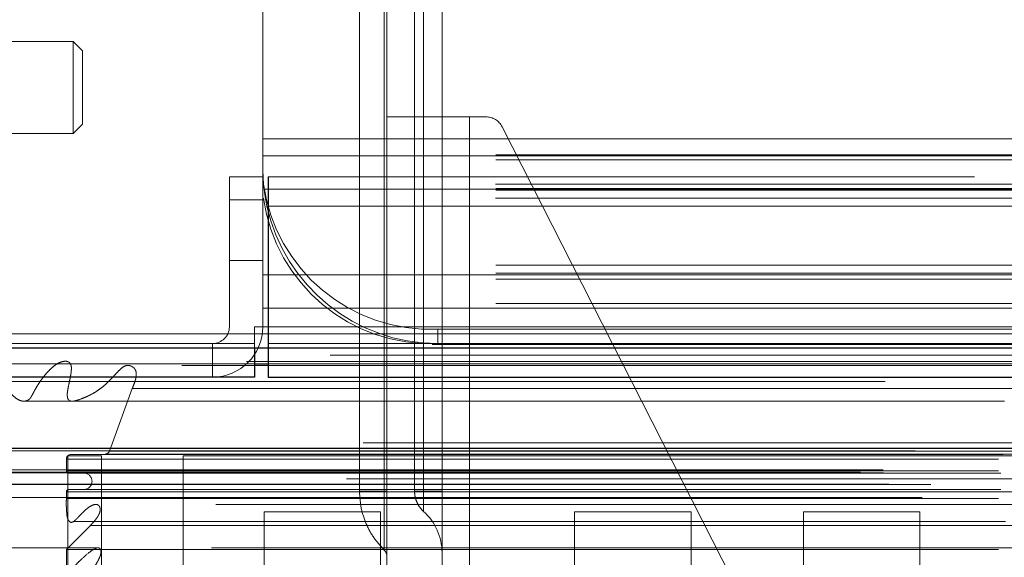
# Model space of a CAD drawing. Header units: inches. Extents: x 0.2 to 10.8, y 0.2 to 8.2.
# Tile 96 of 156: x 2.8745 to 2.9801, y 6.6166 to 6.6743. Entities that reach past the tile are written whole.
import ezdxf

# ---------------------------------------------------------------- set-up
doc = ezdxf.new("R2010")
doc.units = ezdxf.units.IN
doc.header["$MEASUREMENT"] = 0
doc.linetypes.add('HIDDEN', pattern=[0.07500000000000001, 0.05, -0.025])
doc.layers.add('DIMENSIONS', color=140, linetype='Continuous')
doc.styles.add('SLDTEXTSTYLE0', font='TXT', dxfattribs={"width": 0.7})
doc.dimstyles.new('SLDDIMSTYLE1', dxfattribs={"dimtxt": 0.0849609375, "dimasz": 0.13, "dimexe": 0, "dimexo": 0.0625, "dimgap": 0.021240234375, "dimtad": 0, "dimtih": 1, "dimtoh": 1, "dimlfac": 20, "dimrnd": 1e-09, "dimzin": 12, "dimdsep": 46, "dimtxsty": 'SLDTEXTSTYLE0', "dimsah": 1, "dimcen": 0.09, "dimadec": 0, "dimazin": 3, "dimtfac": 1, "dimtmove": 0, "dimatfit": 0, "dimfxl": 0, "dimfrac": 2, "dimtolj": 1, "dimtzin": 12, "dimarcsym": 0})

# ---------------------------------------------------------------- blocks, each defined once
blk = doc.blocks.new('_D_3')
at = {"layer": 'DIMENSIONS'}
for p, q in [((2.839026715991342, 6.602773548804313), (2.839026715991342, 6.311124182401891)), ((2.919792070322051, 6.558929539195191), (2.919792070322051, 6.311124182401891)), ((2.839026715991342, 6.436124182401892), (2.589026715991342, 6.436124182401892)), ((2.919792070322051, 6.436124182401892), (3.133559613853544, 6.436124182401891)), ((3.248686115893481, 6.43612417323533), (3.220156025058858, 6.43612417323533)), ((3.220156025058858, 6.43612417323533), (3.220156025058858, 6.301093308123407)), ((3.501155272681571, 6.43612417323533), (3.529685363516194, 6.43612417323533)), ((3.529685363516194, 6.43612417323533), (3.529685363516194, 6.301093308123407)), ((3.220156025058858, 6.301093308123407), (3.248686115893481, 6.301093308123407)), ((3.529685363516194, 6.301093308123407), (3.501155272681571, 6.301093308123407))]:
    blk.add_line(p, q, dxfattribs=at)
for points in [[(2.839026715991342, 6.436124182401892), (2.709026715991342, 6.456124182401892), (2.709026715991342, 6.416124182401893)], [(2.919792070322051, 6.436124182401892), (3.04979207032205, 6.416124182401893), (3.04979207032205, 6.456124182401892)]]:
    blk.add_solid(points, dxfattribs=at)
at = {"layer": 'DIMENSIONS', "char_height": 0.08333333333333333, "attachment_point": 1, "style": 'SLDTEXTSTYLE0'}
for s, insert in [('1.62', (3.248686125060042, 6.56256654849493)), ('41.0', (3.248686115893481, 6.40851561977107))]:
    blk.add_mtext(s, dxfattribs=dict(at, insert=insert))

msp = doc.modelspace()

# ---------------------------------------------------------------- linework, layer by layer
at = {"color": 7, "linetype": 'HIDDEN', "lineweight": 18}
for p, q in [((2.910936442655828, 6.696527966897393), (2.910936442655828, 6.623693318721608)), ((2.91359188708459, 6.623693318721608), (2.913591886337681, 6.696527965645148)), ((2.913591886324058, 6.696527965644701), (2.913591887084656, 6.623693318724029)), ((2.91359188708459, 6.623693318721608), (2.913591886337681, 6.696527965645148)), ((2.913591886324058, 6.696527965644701), (2.913591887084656, 6.623693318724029)), ((2.91359188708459, 6.623693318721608), (2.913591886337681, 6.696527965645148)), ((2.913591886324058, 6.696527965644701), (2.913591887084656, 6.623693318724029)), ((2.91359188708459, 6.623693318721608), (2.913591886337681, 6.696527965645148)), ((2.913591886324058, 6.696527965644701), (2.913591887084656, 6.623693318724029)), ((2.91359188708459, 6.623693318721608), (2.913591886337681, 6.696527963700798)), ((2.913591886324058, 6.696527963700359), (2.913591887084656, 6.623693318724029)), ((2.91359188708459, 6.623693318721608), (2.913591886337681, 6.696527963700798)), ((2.913591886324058, 6.696527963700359), (2.913591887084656, 6.623693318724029)), ((2.91359188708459, 6.623693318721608), (2.913591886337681, 6.696527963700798)), ((2.913591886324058, 6.696527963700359), (2.913591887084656, 6.623693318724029)), ((2.91359188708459, 6.623693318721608), (2.913591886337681, 6.696527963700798)), ((2.913591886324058, 6.696527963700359), (2.913591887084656, 6.623693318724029)), ((2.913886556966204, 6.696527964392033), (2.913886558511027, 6.623693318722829)), ((2.913886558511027, 6.663850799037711), (2.913886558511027, 6.696527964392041)), ((2.916839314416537, 6.696527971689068), (2.916839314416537, 6.623693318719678)), ((2.917819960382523, 6.696527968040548), (2.917819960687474, 6.623693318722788)), ((2.917819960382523, 6.696527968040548), (2.917819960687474, 6.623693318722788)), ((2.917819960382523, 6.696527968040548), (2.917819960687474, 6.623693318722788)), ((2.917819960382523, 6.696527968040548), (2.917819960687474, 6.623693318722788)), ((2.917819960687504, 6.623693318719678), (2.917819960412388, 6.696527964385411)), ((2.917819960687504, 6.623693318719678), (2.917819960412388, 6.69652796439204)), ((2.917819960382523, 6.696527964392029), (2.917819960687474, 6.623693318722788)), ((2.917819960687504, 6.623693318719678), (2.917819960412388, 6.696527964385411)), ((2.917819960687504, 6.623693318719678), (2.917819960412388, 6.69652796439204)), ((2.917819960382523, 6.696527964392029), (2.917819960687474, 6.623693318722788)), ((2.917819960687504, 6.623693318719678), (2.917819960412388, 6.696527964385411)), ((2.917819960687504, 6.623693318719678), (2.917819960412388, 6.69652796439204)), ((2.917819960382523, 6.696527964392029), (2.917819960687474, 6.623693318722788)), ((2.917819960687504, 6.623693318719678), (2.917819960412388, 6.696527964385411)), ((2.917819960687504, 6.623693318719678), (2.917819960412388, 6.69652796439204)), ((2.917819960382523, 6.696527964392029), (2.917819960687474, 6.623693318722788)), ((2.919792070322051, 6.696527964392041), (2.919792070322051, 6.663850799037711)), ((2.900576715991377, 6.646427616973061), (2.900576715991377, 6.686622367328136)), ((2.880225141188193, 6.671921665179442), (2.863492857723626, 6.671921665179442)), ((2.880225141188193, 6.671921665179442), (2.880225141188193, 6.662079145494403)), ((2.881209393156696, 6.670937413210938), (2.880225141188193, 6.671921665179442)), ((2.881209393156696, 6.670937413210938), (2.881209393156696, 6.663063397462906)), ((2.913886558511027, 6.663850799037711), (2.913886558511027, 6.609913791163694)), ((2.913886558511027, 6.663850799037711), (2.922744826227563, 6.663850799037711)), ((2.919792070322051, 6.663850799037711), (2.919792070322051, 6.609913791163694)), ((2.922744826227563, 6.663850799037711), (2.922744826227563, 6.609913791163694)), ((2.922744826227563, 6.663850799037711), (2.924490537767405, 6.663850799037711)), ((2.922744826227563, 6.663850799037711), (2.922744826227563, 6.609913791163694)), ((2.922744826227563, 6.609913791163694), (2.922744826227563, 6.663850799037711)), ((2.922744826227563, 6.609913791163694), (2.922744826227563, 6.663850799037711)), ((2.922744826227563, 6.663850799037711), (2.922744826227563, 6.609913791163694)), ((2.922744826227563, 6.663850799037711), (2.922744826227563, 6.609913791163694)), ((2.922744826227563, 6.609913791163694), (2.922744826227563, 6.663850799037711)), ((2.922744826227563, 6.609913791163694), (2.922744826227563, 6.663850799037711)), ((2.922744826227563, 6.663850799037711), (2.922744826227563, 6.609913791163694)), ((2.922744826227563, 6.663850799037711), (2.922744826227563, 6.609913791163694)), ((2.922744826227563, 6.609913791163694), (2.922744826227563, 6.663850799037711)), ((2.922744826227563, 6.609913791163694), (2.922744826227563, 6.663850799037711)), ((2.922744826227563, 6.663850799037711), (2.922744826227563, 6.609913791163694)), ((2.922744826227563, 6.663850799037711), (2.922744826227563, 6.609913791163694)), ((2.922744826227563, 6.609913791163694), (2.922744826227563, 6.663850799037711)), ((2.922744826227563, 6.609913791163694), (2.922744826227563, 6.663850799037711)), ((2.880225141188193, 6.662079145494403), (2.881209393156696, 6.663063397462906)), ((2.926244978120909, 6.662775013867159), (2.953829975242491, 6.608562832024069)), ((2.863492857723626, 6.662079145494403), (2.880225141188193, 6.662079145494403)), ((2.900576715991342, 6.66147796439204), (3.225576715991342, 6.661477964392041)), ((2.900576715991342, 6.66147796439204), (3.225576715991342, 6.661477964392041)), ((3.225576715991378, 6.65975574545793), (2.900576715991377, 6.65975574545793)), ((2.900576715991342, 6.65967796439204), (3.225576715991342, 6.659677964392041)), ((3.225576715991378, 6.659249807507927), (2.900576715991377, 6.659249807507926)), ((2.896976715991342, 6.657427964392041), (2.896976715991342, 6.641327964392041)), ((2.900576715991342, 6.657427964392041), (2.896976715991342, 6.657427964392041)), ((4.576926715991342, 6.657427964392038), (2.901126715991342, 6.657427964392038)), ((2.901126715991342, 6.641327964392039), (2.901126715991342, 6.657427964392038)), ((2.901172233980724, 6.657427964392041), (2.901172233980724, 6.641327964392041)), ((3.225576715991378, 6.656155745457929), (2.900576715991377, 6.656155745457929)), ((3.225576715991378, 6.655987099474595), (2.900576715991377, 6.655987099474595)), ((3.225512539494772, 6.656637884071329), (2.900640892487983, 6.656637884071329)), ((2.900706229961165, 6.65607796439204), (3.225447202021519, 6.656077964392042)), ((2.896976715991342, 6.654927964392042), (2.900576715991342, 6.654927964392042)), ((2.900576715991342, 6.654927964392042), (2.896976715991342, 6.654927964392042)), ((2.896976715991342, 6.654927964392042), (2.900576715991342, 6.654927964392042)), ((2.900576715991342, 6.654927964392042), (2.896976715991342, 6.654927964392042)), ((2.896976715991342, 6.654927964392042), (2.900576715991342, 6.654927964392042)), ((2.900576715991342, 6.654927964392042), (2.896976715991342, 6.654927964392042)), ((2.896976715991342, 6.654927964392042), (2.900576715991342, 6.654927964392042)), ((2.900576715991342, 6.654927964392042), (2.896976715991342, 6.654927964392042)), ((3.225512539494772, 6.655116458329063), (2.900640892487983, 6.655116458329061)), ((2.90100835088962, 6.65427796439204), (3.225145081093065, 6.654277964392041)), ((2.90100835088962, 6.65427796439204), (3.225145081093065, 6.654277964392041)), ((2.896976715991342, 6.648427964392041), (2.900576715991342, 6.648427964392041)), ((3.225576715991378, 6.647949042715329), (2.900576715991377, 6.647949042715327)), ((3.225576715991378, 6.647078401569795), (2.900576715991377, 6.647078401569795)), ((2.900576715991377, 6.646909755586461), (3.225576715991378, 6.646909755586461)), ((3.225576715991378, 6.646427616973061), (2.900576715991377, 6.646427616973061)), ((2.900576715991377, 6.64330975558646), (2.900576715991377, 6.646427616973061)), ((3.225576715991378, 6.643815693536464), (2.900576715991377, 6.643815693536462)), ((2.90057671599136, 6.64330975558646), (2.900576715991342, 6.641327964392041)), ((2.900576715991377, 6.64330975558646), (3.225576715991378, 6.64330975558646)), ((2.899672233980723, 6.641327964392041), (2.901172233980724, 6.641327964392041)), ((2.899672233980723, 6.641327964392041), (2.899672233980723, 6.639527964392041)), ((2.901126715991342, 6.641327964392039), (4.576926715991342, 6.641327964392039)), ((2.901126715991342, 6.640567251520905), (2.901126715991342, 6.641327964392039)), ((2.901126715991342, 6.641327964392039), (4.576926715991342, 6.641327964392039)), ((2.901172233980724, 6.641327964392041), (4.57688119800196, 6.641327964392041)), ((2.901172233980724, 6.641327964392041), (2.901172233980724, 6.635927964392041)), ((2.901172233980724, 6.641327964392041), (4.57688119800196, 6.641327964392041)), ((2.901172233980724, 6.641327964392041), (4.57688119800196, 6.641327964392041)), ((2.901172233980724, 6.641327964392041), (4.57688119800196, 6.641327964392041)), ((2.857715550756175, 6.640567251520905), (2.901126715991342, 6.640567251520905)), ((2.901126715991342, 6.63904582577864), (2.901126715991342, 6.640567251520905)), ((2.901126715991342, 6.640567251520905), (4.576926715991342, 6.640567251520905)), ((2.919326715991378, 6.639527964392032), (2.919326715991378, 6.641049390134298)), ((3.206826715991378, 6.641049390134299), (2.919326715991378, 6.641049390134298)), ((2.899676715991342, 6.639527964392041), (2.855872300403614, 6.639527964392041)), ((2.895176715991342, 6.639527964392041), (2.895176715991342, 6.635927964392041)), ((2.899676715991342, 6.639527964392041), (2.899676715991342, 6.63904582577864)), ((2.901126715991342, 6.639527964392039), (4.576926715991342, 6.639527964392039)), ((2.859199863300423, 6.637357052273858), (2.899676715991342, 6.637357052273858)), ((2.879220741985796, 6.637614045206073), (2.879211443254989, 6.637614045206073)), ((4.598809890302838, 6.637614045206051), (2.879220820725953, 6.637614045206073)), ((4.591894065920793, 6.637179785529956), (2.886132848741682, 6.637179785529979)), ((2.901126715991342, 6.637357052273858), (4.576926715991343, 6.637357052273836)), ((2.884104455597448, 6.627988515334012), (2.886558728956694, 6.634703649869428)), ((2.886558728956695, 6.634703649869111), (4.591470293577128, 6.634703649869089)), ((4.611321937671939, 6.628871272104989), (2.866707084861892, 6.628871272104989)), ((2.869972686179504, 6.628291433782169), (4.608056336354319, 6.628291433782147)), ((4.607930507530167, 6.628307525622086), (2.870098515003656, 6.628307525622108)), ((2.870550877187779, 6.628020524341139), (4.607478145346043, 6.628020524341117)), ((2.870550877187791, 6.628020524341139), (4.607478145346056, 6.628020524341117)), ((2.883256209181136, 6.627471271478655), (2.879656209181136, 6.627471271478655)), ((2.879656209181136, 6.627471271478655), (2.879656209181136, 6.601871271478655)), ((2.879992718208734, 6.627617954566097), (2.883640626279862, 6.627660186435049)), ((2.879992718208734, 6.627617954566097), (4.598036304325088, 6.627617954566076)), ((2.879992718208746, 6.627617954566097), (4.598036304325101, 6.627617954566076)), ((2.883256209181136, 6.627471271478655), (2.883256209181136, 6.601871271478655)), ((2.883640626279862, 6.627660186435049), (4.59438839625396, 6.627660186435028)), ((2.883640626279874, 6.627660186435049), (4.594388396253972, 6.627660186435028)), ((2.884104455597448, 6.627988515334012), (4.593924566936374, 6.62798851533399)), ((2.88410445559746, 6.627988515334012), (4.593924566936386, 6.62798851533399)), ((2.892006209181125, 6.627471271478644), (2.892006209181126, 6.601871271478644)), ((2.892006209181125, 6.627471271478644), (4.586056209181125, 6.627471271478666)), ((2.879492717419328, 6.627112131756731), (4.598536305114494, 6.627112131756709)), ((2.879492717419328, 6.625867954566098), (2.879492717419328, 6.627112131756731)), ((2.87949271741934, 6.627112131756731), (4.598536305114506, 6.627112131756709)), ((2.864681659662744, 6.625710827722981), (4.613347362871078, 6.625710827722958)), ((2.864681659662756, 6.625710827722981), (4.613347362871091, 6.625710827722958)), ((2.86710913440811, 6.625966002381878), (4.610919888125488, 6.625966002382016)), ((2.867163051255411, 6.625660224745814), (4.610865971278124, 6.625660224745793)), ((2.879492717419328, 6.625867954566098), (4.598536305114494, 6.625867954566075)), ((2.87949271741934, 6.625867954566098), (4.598536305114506, 6.625867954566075)), ((2.879742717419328, 6.625617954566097), (4.598286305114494, 6.625617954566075)), ((2.867722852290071, 6.624428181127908), (4.610306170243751, 6.624428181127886)), ((4.609545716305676, 6.624997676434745), (2.868506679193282, 6.624997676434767)), ((2.872251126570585, 6.624409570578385), (4.605777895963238, 6.624409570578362)), ((2.879492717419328, 6.622914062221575), (2.879492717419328, 6.623617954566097)), ((2.879492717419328, 6.623617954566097), (4.598536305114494, 6.623617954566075)), ((2.87949271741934, 6.623617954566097), (2.910889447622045, 6.623617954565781)), ((2.879742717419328, 6.623867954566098), (4.598286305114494, 6.623867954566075)), ((2.911023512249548, 6.623693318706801), (2.911109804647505, 6.623693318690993)), ((2.9110705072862, 6.623617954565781), (4.598536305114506, 6.623617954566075)), ((2.913886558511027, 6.623693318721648), (2.913591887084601, 6.623693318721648)), ((2.913886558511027, 6.623693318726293), (2.91359188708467, 6.623693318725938)), ((2.913886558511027, 6.623693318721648), (2.913591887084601, 6.623693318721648)), ((2.913886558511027, 6.623693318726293), (2.91359188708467, 6.623693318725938)), ((2.913886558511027, 6.623693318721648), (2.913591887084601, 6.623693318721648)), ((2.913886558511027, 6.623693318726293), (2.91359188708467, 6.623693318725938)), ((2.913886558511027, 6.623693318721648), (2.913591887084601, 6.623693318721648)), ((2.913886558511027, 6.623693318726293), (2.91359188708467, 6.623693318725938)), ((2.913886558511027, 6.623693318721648), (2.913591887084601, 6.623693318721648)), ((2.913886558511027, 6.623693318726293), (2.91359188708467, 6.623693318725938)), ((2.913886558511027, 6.623693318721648), (2.913591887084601, 6.623693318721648)), ((2.913886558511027, 6.623693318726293), (2.91359188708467, 6.623693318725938)), ((2.913886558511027, 6.623693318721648), (2.913591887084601, 6.623693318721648)), ((2.913886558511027, 6.623693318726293), (2.91359188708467, 6.623693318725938)), ((2.913886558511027, 6.623693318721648), (2.913591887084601, 6.623693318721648)), ((2.913886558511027, 6.623693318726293), (2.91359188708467, 6.623693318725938)), ((2.919792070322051, 6.623693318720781), (2.917819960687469, 6.623693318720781)), ((2.919792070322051, 6.623693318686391), (2.917819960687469, 6.623693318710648)), ((2.919792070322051, 6.623693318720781), (2.917819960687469, 6.623693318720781)), ((2.919792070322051, 6.623693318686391), (2.917819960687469, 6.623693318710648)), ((2.919792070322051, 6.623693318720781), (2.917819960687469, 6.623693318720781)), ((2.919792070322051, 6.623693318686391), (2.917819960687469, 6.623693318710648)), ((2.919792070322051, 6.623693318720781), (2.917819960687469, 6.623693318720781)), ((2.919792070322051, 6.623693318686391), (2.917819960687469, 6.623693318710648)), ((2.919792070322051, 6.623693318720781), (2.917819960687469, 6.623693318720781)), ((2.919792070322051, 6.623693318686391), (2.917819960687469, 6.623693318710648)), ((2.919792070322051, 6.623693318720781), (2.917819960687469, 6.623693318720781)), ((2.919792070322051, 6.623693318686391), (2.917819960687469, 6.623693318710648)), ((2.919792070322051, 6.623693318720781), (2.917819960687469, 6.623693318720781)), ((2.919792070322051, 6.623693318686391), (2.917819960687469, 6.623693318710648)), ((2.919792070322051, 6.623693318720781), (2.917819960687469, 6.623693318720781)), ((2.919792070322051, 6.623693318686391), (2.917819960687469, 6.623693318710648)), ((2.8713058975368, 6.62298787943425), (4.60671997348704, 6.622987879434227)), ((2.879492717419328, 6.62291406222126), (4.598536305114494, 6.622914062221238)), ((4.595537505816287, 6.622245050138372), (2.882493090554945, 6.622245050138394)), ((2.913206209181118, 6.62147127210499), (2.900706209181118, 6.62147127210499)), ((2.900706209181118, 6.62147127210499), (2.900706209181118, 6.59803377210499)), ((2.913206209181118, 6.59803377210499), (2.913206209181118, 6.62147127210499)), ((2.946514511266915, 6.62147127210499), (2.934014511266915, 6.62147127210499)), ((2.934014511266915, 6.62147127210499), (2.934014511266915, 6.59803377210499)), ((2.946514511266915, 6.59803377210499), (2.946514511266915, 6.62147127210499)), ((2.971056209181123, 6.62147127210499), (2.958556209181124, 6.62147127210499)), ((2.958556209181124, 6.62147127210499), (2.958556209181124, 6.59803377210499)), ((2.971056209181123, 6.59803377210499), (2.971056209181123, 6.62147127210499)), ((2.880233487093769, 6.62041149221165), (4.597812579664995, 6.620411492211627)), ((2.879492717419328, 6.617411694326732), (2.882069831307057, 6.620006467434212)), ((2.882069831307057, 6.620006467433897), (4.595959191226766, 6.620006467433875)), ((2.882069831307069, 6.620006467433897), (4.595959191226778, 6.620006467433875)), ((2.882957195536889, 6.617602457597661), (2.869178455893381, 6.617602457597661)), ((2.879492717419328, 6.61534468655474), (2.879492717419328, 6.617411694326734)), ((2.879492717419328, 6.617411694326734), (4.598536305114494, 6.617411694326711)), ((4.595077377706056, 6.617602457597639), (2.882957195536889, 6.617602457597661))]:
    msp.add_line(p, q, dxfattribs=at)
at = {"color": 7, "linetype": 'Continuous', "lineweight": 25}
for p, q in [((2.857715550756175, 6.63904582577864), (2.901126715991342, 6.63904582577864)), ((2.899676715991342, 6.63904582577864), (2.899676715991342, 6.635927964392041)), ((2.901126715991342, 6.63904582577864), (4.576926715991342, 6.63904582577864)), ((2.901126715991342, 6.63904582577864), (2.901126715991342, 6.635927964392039)), ((2.899676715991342, 6.637357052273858), (2.901126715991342, 6.637357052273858)), ((2.899676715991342, 6.635927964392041), (2.855872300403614, 6.635927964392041)), ((2.901126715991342, 6.635927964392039), (4.576926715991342, 6.635927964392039)), ((4.611321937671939, 6.628246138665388), (2.866707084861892, 6.628246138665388))]:
    msp.add_line(p, q, dxfattribs=at)
at = {"color": 7, "linetype": 'HIDDEN', "lineweight": 18, "flags": 128}
for points in [[(4.618741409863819, 6.639418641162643), (3.752937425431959, 6.639418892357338), (2.859302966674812, 6.639418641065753)], [(4.607782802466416, 6.638284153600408), (3.752937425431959, 6.638284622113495), (2.870273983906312, 6.63828415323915)], [(4.591909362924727, 6.637179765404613), (3.752937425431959, 6.637179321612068), (2.886135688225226, 6.637179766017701)], [(2.867338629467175, 6.635466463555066), (3.667832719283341, 6.635468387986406), (4.610686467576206, 6.635466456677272)], [(2.867340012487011, 6.635466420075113), (3.775572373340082, 6.635466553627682), (4.610684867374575, 6.635466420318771)], [(2.874863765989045, 6.633342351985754), (3.725095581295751, 6.633342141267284), (4.603168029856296, 6.633342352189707)], [(2.880123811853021, 6.633331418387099), (3.725095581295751, 6.63333136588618), (4.597903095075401, 6.633331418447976)]]:
    msp.add_lwpolyline(points, dxfattribs=at)
at = {"color": 7, "linetype": 'HIDDEN', "lineweight": 18}
for centre, radius, start, end in [((2.924490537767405, 6.661882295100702), 0.001968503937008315, 26.96853591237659, 90), ((2.91858183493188, 6.659150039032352), 0.01811596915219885, 187.9709353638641, 272.3565162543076), ((2.918581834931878, 6.657628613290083), 0.01811596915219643, 187.9709353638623, 272.356516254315), ((2.919326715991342, 6.658277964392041), 0.01875000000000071, 192.3177659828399, 270.0000000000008), ((2.895176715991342, 6.641327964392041), 0.001800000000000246, 270.0000000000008, 0), ((2.895176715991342, 6.641327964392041), 0.005400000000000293, 270.0000000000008, 0), ((2.879998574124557, 6.627112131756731), 0.0005058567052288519, 90.66328419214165, 180), ((2.883634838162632, 6.628160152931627), 0.0005000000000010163, 270.6632841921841, 339.9234572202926), ((2.879742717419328, 6.625867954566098), 0.0002500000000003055, 180, 270.0000000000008), ((2.881367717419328, 6.624742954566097), 0.0008750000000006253, 270.0000000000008, 90), ((2.879742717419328, 6.623617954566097), 0.0002500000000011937, 90, 180), ((2.913886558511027, 6.617091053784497), 0.005905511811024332, 0, 48.23660226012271), ((2.912902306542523, 6.616664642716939), 0.0009842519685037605, 0, 45.52372756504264)]:
    msp.add_arc(centre, radius, start, end, dxfattribs=at)
for points, knots in [([(2.900576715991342, 6.658277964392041), (2.900576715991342, 6.658022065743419), (2.900581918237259, 6.65774120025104), (2.900609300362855, 6.657131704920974), (2.900631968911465, 6.656798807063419), (2.900699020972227, 6.656112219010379), (2.900743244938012, 6.655757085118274), (2.900857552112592, 6.655023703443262), (2.90092708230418, 6.654650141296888), (2.90100835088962, 6.65427796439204)], [0, 0, 0, 0, 0.25, 0.25, 0.5, 0.5, 0.75, 0.75, 1, 1, 1, 1]), ([(2.886558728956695, 6.634703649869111), (2.886618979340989, 6.634847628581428), (2.886728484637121, 6.635109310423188), (2.886857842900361, 6.635476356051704), (2.886941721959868, 6.635773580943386), (2.886983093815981, 6.636025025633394), (2.887000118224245, 6.636247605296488), (2.886978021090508, 6.636466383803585), (2.886909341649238, 6.636672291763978), (2.886795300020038, 6.636854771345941), (2.886609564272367, 6.637011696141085), (2.886347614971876, 6.637157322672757), (2.885985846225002, 6.637214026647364), (2.885606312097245, 6.637046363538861), (2.88521689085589, 6.636716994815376), (2.884803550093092, 6.63627230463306), (2.884336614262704, 6.635778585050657), (2.883918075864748, 6.635339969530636), (2.88348489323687, 6.634945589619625), (2.882993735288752, 6.634568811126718), (2.882377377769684, 6.634173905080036), (2.881653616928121, 6.633808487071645), (2.880961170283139, 6.633528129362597), (2.880398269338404, 6.633357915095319), (2.880040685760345, 6.633312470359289), (2.879826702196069, 6.633386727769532), (2.879708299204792, 6.633491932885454), (2.879631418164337, 6.633633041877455), (2.879596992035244, 6.633801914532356), (2.879584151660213, 6.634002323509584), (2.879591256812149, 6.634246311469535), (2.879643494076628, 6.634581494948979), (2.879734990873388, 6.635062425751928), (2.879849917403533, 6.635590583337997), (2.879951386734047, 6.636088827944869), (2.880008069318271, 6.636472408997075), (2.880031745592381, 6.636790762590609), (2.880027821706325, 6.6370488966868), (2.879973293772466, 6.637262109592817), (2.879871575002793, 6.637443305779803), (2.879734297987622, 6.637550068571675), (2.879520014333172, 6.637625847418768), (2.879160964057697, 6.637632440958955), (2.878683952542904, 6.63747788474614), (2.878176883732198, 6.6371467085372), (2.877712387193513, 6.636729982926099), (2.877258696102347, 6.636233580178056), (2.876819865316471, 6.635667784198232), (2.876396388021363, 6.635032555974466), (2.87604519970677, 6.63444303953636), (2.875798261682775, 6.633943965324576), (2.875634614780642, 6.633680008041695), (2.875526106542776, 6.633552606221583), (2.875414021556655, 6.633476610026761), (2.875270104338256, 6.633400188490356), (2.875059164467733, 6.633338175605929), (2.874716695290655, 6.633335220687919), (2.874287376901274, 6.633498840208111), (2.873835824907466, 6.633839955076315), (2.873413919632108, 6.634301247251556), (2.873009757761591, 6.634891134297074), (2.872675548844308, 6.635537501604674), (2.872410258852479, 6.636122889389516), (2.872207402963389, 6.636543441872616), (2.872050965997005, 6.636838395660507), (2.8718938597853, 6.637093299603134), (2.871702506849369, 6.637338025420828), (2.871460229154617, 6.637597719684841), (2.87118942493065, 6.637830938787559), (2.870900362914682, 6.638026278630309), (2.870602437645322, 6.638180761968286), (2.870301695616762, 6.638288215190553), (2.869989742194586, 6.63833394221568), (2.869736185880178, 6.638315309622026), (2.869557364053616, 6.638218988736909), (2.86946751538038, 6.638100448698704), (2.869403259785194, 6.637948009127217), (2.869363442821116, 6.637774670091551), (2.869343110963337, 6.637615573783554), (2.869360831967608, 6.637418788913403), (2.869378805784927, 6.637124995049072), (2.869412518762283, 6.636757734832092), (2.86942796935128, 6.636389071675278), (2.869399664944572, 6.636094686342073), (2.869328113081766, 6.635825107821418), (2.869103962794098, 6.635578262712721), (2.868770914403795, 6.635452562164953), (2.868372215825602, 6.635402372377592), (2.867960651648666, 6.635402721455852), (2.867552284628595, 6.635437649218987), (2.8671415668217, 6.635491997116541), (2.866729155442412, 6.635556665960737), (2.866071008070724, 6.635663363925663), (2.865277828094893, 6.635761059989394), (2.864471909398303, 6.635973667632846), (2.863908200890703, 6.636218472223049), (2.863497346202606, 6.636473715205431), (2.86313347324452, 6.636750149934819), (2.862791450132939, 6.637057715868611), (2.86245988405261, 6.637387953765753), (2.862120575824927, 6.637718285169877), (2.861561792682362, 6.638222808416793), (2.860710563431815, 6.63878742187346), (2.859846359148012, 6.639233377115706), (2.859278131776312, 6.639430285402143), (2.859074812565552, 6.639488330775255), (2.858929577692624, 6.639496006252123), (2.858820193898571, 6.639478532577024), (2.858730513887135, 6.63943052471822), (2.858653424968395, 6.6393383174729), (2.858637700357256, 6.639143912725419), (2.858659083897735, 6.638901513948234), (2.858731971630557, 6.638604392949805), (2.858845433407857, 6.638258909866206), (2.859002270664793, 6.637830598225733), (2.859130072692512, 6.637524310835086), (2.859199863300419, 6.637357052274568)], [0, 0, 0, 0, 0.008873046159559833, 0.01612679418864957, 0.0217479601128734, 0.02591860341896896, 0.02987558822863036, 0.03354539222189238, 0.03754946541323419, 0.04179968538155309, 0.04628166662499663, 0.05341961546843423, 0.06299658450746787, 0.07323931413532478, 0.08260003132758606, 0.09720883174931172, 0.1117946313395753, 0.126146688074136, 0.1368719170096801, 0.1507998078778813, 0.1678347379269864, 0.1875614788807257, 0.2086080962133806, 0.2218165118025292, 0.2309010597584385, 0.2350736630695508, 0.2384455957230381, 0.2411794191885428, 0.2441498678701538, 0.2477433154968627, 0.2518385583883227, 0.257082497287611, 0.2659012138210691, 0.2782939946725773, 0.2865189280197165, 0.2934388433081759, 0.2991001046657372, 0.303510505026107, 0.3070474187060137, 0.31095525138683, 0.3152941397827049, 0.3187918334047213, 0.3274070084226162, 0.342005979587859, 0.3552752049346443, 0.3690496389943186, 0.3833209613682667, 0.3981624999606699, 0.4136344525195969, 0.429774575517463, 0.439309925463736, 0.4453683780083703, 0.4483669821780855, 0.4505468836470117, 0.4543749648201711, 0.4597943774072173, 0.4667685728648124, 0.4800637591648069, 0.49279917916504, 0.5050022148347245, 0.5198626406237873, 0.5362739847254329, 0.5475829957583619, 0.5565626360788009, 0.5631364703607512, 0.5674049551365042, 0.5747428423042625, 0.582364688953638, 0.5902860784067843, 0.5985304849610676, 0.6063375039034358, 0.6141222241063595, 0.6218978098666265, 0.6298538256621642, 0.6328975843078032, 0.6359322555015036, 0.6390937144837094, 0.6423157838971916, 0.6455564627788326, 0.6475397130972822, 0.6527937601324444, 0.6612459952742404, 0.6672389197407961, 0.6724199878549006, 0.6768135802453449, 0.6826540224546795, 0.6923838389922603, 0.7026450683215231, 0.7128268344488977, 0.7230976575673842, 0.7334361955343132, 0.7438265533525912, 0.7542626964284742, 0.7831951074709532, 0.8037540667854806, 0.8158750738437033, 0.8271342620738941, 0.8374359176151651, 0.8467396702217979, 0.8577644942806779, 0.8680831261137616, 0.8775727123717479, 0.9073634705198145, 0.9387904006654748, 0.9462852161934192, 0.9513678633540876, 0.9541619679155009, 0.9573459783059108, 0.959685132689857, 0.961290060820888, 0.9645195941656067, 0.9694227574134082, 0.9744030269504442, 0.9811009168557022, 0.9896795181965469, 1, 1, 1, 1]), ([(2.910979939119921, 6.623693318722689), (2.910973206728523, 6.623643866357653), (2.910960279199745, 6.623548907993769), (2.910946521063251, 6.62351020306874), (2.910937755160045, 6.623552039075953), (2.910936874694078, 6.623646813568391), (2.91093644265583, 6.623693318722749)], [0, 0, 0, 0, 0.2770954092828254, 0.5320782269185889, 0.770394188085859, 1, 1, 1, 1]), ([(2.91093644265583, 6.62369331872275), (2.910969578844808, 6.623105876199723), (2.911035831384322, 6.621931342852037), (2.911578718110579, 6.620242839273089), (2.912405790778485, 6.618674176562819), (2.913196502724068, 6.617802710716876), (2.913591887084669, 6.617366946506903)], [0, 0, 0, 0, 0.25002927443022, 0.4999088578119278, 0.7499364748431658, 1, 1, 1, 1]), ([(2.913591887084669, 6.623693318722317), (2.913195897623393, 6.623693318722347), (2.912403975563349, 6.623693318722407), (2.911585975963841, 6.623693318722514), (2.911105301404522, 6.623693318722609), (2.911043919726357, 6.623693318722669), (2.911023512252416, 6.623693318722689)], [0, 0, 0, 0, 0.2859748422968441, 0.571908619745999, 0.8576731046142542, 0.9999999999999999, 0.9999999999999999, 0.9999999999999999, 0.9999999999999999]), ([(2.911023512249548, 6.623693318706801), (2.91104391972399, 6.623693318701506), (2.911105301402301, 6.623693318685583), (2.911585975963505, 6.62369331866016), (2.912403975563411, 6.623693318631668), (2.913195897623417, 6.623693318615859), (2.913591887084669, 6.623693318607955)], [0, 0, 0, 0, 0.1423268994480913, 0.4280913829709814, 0.7140251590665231, 1, 1, 1, 1]), ([(2.913591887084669, 6.623693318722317), (2.913195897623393, 6.623693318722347), (2.912403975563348, 6.623693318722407), (2.911585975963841, 6.623693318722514), (2.911105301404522, 6.62369331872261), (2.911043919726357, 6.623693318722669), (2.911023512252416, 6.623693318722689)], [0, 0, 0, 0, 0.2859748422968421, 0.5719086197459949, 0.8576731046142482, 0.9999999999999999, 0.9999999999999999, 0.9999999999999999, 0.9999999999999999]), ([(2.911023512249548, 6.623693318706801), (2.91104391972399, 6.623693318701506), (2.911105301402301, 6.623693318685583), (2.911585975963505, 6.62369331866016), (2.912403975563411, 6.623693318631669), (2.913195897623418, 6.623693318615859), (2.913591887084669, 6.623693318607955)], [0, 0, 0, 0, 0.1423268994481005, 0.4280913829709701, 0.714025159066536, 1, 1, 1, 1]), ([(2.913591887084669, 6.623693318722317), (2.913195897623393, 6.623693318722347), (2.912403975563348, 6.623693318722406), (2.911585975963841, 6.623693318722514), (2.911105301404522, 6.62369331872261), (2.911043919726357, 6.623693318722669), (2.911023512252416, 6.623693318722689)], [0, 0, 0, 0, 0.2859748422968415, 0.5719086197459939, 0.8576731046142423, 1, 1, 1, 1]), ([(2.911023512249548, 6.623693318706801), (2.91104391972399, 6.623693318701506), (2.911105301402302, 6.623693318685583), (2.911585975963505, 6.62369331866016), (2.912403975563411, 6.623693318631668), (2.913195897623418, 6.623693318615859), (2.913591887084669, 6.623693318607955)], [0, 0, 0, 0, 0.1423268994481, 0.4280913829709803, 0.714025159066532, 1, 1, 1, 1]), ([(2.913591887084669, 6.623693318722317), (2.913195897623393, 6.623693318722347), (2.912403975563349, 6.623693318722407), (2.91158597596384, 6.623693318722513), (2.911105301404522, 6.62369331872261), (2.911043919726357, 6.623693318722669), (2.911023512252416, 6.623693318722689)], [0, 0, 0, 0, 0.2859748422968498, 0.5719086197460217, 0.8576731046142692, 1, 1, 1, 1]), ([(2.911023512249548, 6.623693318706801), (2.91104391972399, 6.623693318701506), (2.911105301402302, 6.623693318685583), (2.911585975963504, 6.62369331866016), (2.912403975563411, 6.623693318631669), (2.913195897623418, 6.623693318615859), (2.913591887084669, 6.623693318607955)], [0, 0, 0, 0, 0.1423268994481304, 0.4280913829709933, 0.7140251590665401, 1, 1, 1, 1]), ([(2.913591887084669, 6.623693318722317), (2.913195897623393, 6.623693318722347), (2.912403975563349, 6.623693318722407), (2.911585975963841, 6.623693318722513), (2.911105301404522, 6.62369331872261), (2.911043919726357, 6.623693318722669), (2.911023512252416, 6.623693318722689)], [0, 0, 0, 0, 0.2859748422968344, 0.5719086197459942, 0.8576731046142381, 1, 1, 1, 1]), ([(2.911023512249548, 6.623693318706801), (2.91104391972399, 6.623693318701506), (2.911105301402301, 6.623693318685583), (2.911585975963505, 6.62369331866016), (2.912403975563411, 6.623693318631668), (2.913195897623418, 6.623693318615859), (2.913591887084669, 6.623693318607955)], [0, 0, 0, 0, 0.1423268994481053, 0.4280913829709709, 0.7140251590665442, 1, 1, 1, 1]), ([(2.913591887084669, 6.623693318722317), (2.913195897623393, 6.623693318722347), (2.912403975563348, 6.623693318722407), (2.911585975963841, 6.623693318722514), (2.911105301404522, 6.62369331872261), (2.911043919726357, 6.623693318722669), (2.911023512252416, 6.623693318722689)], [0, 0, 0, 0, 0.2859748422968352, 0.5719086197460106, 0.8576731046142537, 1, 1, 1, 1]), ([(2.911023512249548, 6.623693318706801), (2.91104391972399, 6.623693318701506), (2.911105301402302, 6.623693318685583), (2.911585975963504, 6.62369331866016), (2.912403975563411, 6.623693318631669), (2.913195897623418, 6.623693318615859), (2.913591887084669, 6.623693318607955)], [0, 0, 0, 0, 0.1423268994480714, 0.428091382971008, 0.7140251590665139, 1, 1, 1, 1]), ([(2.913591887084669, 6.623693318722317), (2.913195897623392, 6.623693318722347), (2.912403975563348, 6.623693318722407), (2.911585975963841, 6.623693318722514), (2.911105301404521, 6.62369331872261), (2.911043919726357, 6.623693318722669), (2.911023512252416, 6.623693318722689)], [0, 0, 0, 0, 0.2859748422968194, 0.571908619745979, 0.8576731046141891, 1, 1, 1, 1]), ([(2.911201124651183, 6.623693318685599), (2.911326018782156, 6.62369331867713), (2.91160274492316, 6.623693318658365), (2.912412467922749, 6.6236933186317), (2.913198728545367, 6.623693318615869), (2.913591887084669, 6.623693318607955)], [0, 0, 0, 0, 0.2914138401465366, 0.6456814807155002, 0.9999999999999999, 0.9999999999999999, 0.9999999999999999, 0.9999999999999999]), ([(2.913591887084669, 6.623693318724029), (2.913591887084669, 6.622030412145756), (2.913591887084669, 6.619571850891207), (2.913591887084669, 6.617696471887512), (2.913591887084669, 6.617202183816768), (2.913591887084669, 6.617696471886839), (2.913591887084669, 6.619571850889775), (2.913591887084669, 6.622030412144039), (2.913591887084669, 6.623693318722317)], [3.14159265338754, 3.14159265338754, 3.14159265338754, 3.14159265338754, 3.92699081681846, 4.31968989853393, 4.71238898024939, 5.10508806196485, 5.49778714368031, 6.28318530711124, 6.28318530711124, 6.28318530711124, 6.28318530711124]), ([(2.913591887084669, 6.623693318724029), (2.913591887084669, 6.622030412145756), (2.913591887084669, 6.619571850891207), (2.913591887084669, 6.617696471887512), (2.913591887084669, 6.617202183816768), (2.913591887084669, 6.617696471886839), (2.913591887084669, 6.619571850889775), (2.913591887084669, 6.622030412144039), (2.913591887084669, 6.623693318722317)], [3.14159265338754, 3.14159265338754, 3.14159265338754, 3.14159265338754, 3.92699081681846, 4.31968989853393, 4.71238898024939, 5.10508806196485, 5.49778714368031, 6.28318530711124, 6.28318530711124, 6.28318530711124, 6.28318530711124]), ([(2.913591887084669, 6.623693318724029), (2.913591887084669, 6.622030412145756), (2.913591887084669, 6.619571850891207), (2.913591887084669, 6.617696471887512), (2.913591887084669, 6.617202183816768), (2.913591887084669, 6.617696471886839), (2.913591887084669, 6.619571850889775), (2.913591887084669, 6.622030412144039), (2.913591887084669, 6.623693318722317)], [3.14159265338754, 3.14159265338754, 3.14159265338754, 3.14159265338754, 3.92699081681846, 4.31968989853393, 4.71238898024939, 5.10508806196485, 5.49778714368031, 6.28318530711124, 6.28318530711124, 6.28318530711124, 6.28318530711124]), ([(2.913591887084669, 6.623693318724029), (2.913591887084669, 6.622030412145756), (2.913591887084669, 6.619571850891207), (2.913591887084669, 6.617696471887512), (2.913591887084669, 6.617202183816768), (2.913591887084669, 6.617696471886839), (2.913591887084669, 6.619571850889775), (2.913591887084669, 6.622030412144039), (2.913591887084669, 6.623693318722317)], [3.14159265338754, 3.14159265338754, 3.14159265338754, 3.14159265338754, 3.92699081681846, 4.31968989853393, 4.71238898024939, 5.10508806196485, 5.49778714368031, 6.28318530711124, 6.28318530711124, 6.28318530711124, 6.28318530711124]), ([(2.913591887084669, 6.623693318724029), (2.913591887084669, 6.622030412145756), (2.913591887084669, 6.619571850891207), (2.913591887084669, 6.617696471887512), (2.913591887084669, 6.617202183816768), (2.913591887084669, 6.617696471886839), (2.913591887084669, 6.619571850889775), (2.913591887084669, 6.622030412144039), (2.913591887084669, 6.623693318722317)], [3.14159265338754, 3.14159265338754, 3.14159265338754, 3.14159265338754, 3.92699081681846, 4.31968989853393, 4.71238898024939, 5.10508806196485, 5.49778714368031, 6.28318530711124, 6.28318530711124, 6.28318530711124, 6.28318530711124]), ([(2.913591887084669, 6.623693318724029), (2.913591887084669, 6.622030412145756), (2.913591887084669, 6.619571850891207), (2.913591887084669, 6.617696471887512), (2.913591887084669, 6.617202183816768), (2.913591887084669, 6.617696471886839), (2.913591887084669, 6.619571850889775), (2.913591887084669, 6.622030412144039), (2.913591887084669, 6.623693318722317)], [3.14159265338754, 3.14159265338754, 3.14159265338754, 3.14159265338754, 3.92699081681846, 4.31968989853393, 4.71238898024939, 5.10508806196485, 5.49778714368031, 6.28318530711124, 6.28318530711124, 6.28318530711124, 6.28318530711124]), ([(2.913591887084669, 6.623693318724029), (2.913591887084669, 6.622030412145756), (2.913591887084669, 6.619571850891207), (2.913591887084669, 6.617696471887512), (2.913591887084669, 6.617202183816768), (2.913591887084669, 6.617696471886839), (2.913591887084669, 6.619571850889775), (2.913591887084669, 6.622030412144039), (2.913591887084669, 6.623693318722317)], [3.14159265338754, 3.14159265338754, 3.14159265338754, 3.14159265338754, 3.92699081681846, 4.31968989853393, 4.71238898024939, 5.10508806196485, 5.49778714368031, 6.28318530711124, 6.28318530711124, 6.28318530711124, 6.28318530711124]), ([(2.913591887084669, 6.623693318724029), (2.913591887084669, 6.622030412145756), (2.913591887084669, 6.619571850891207), (2.913591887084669, 6.617696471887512), (2.913591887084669, 6.617202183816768), (2.913591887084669, 6.617696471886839), (2.913591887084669, 6.619571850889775), (2.913591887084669, 6.622030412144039), (2.913591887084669, 6.623693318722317)], [3.14159265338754, 3.14159265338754, 3.14159265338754, 3.14159265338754, 3.92699081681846, 4.31968989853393, 4.71238898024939, 5.10508806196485, 5.49778714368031, 6.28318530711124, 6.28318530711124, 6.28318530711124, 6.28318530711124]), ([(2.916839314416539, 6.623693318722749), (2.916852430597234, 6.62348700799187), (2.916878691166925, 6.623073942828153), (2.917082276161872, 6.622484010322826), (2.917384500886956, 6.621937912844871), (2.917674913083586, 6.621643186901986), (2.917819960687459, 6.62149598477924)], [0, 0, 0, 0, 0.249785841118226, 0.5001088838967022, 0.7503272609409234, 1, 1, 1, 1]), ([(2.917819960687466, 6.623693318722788), (2.917819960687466, 6.623405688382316), (2.917819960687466, 6.623118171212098), (2.917819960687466, 6.622586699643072), (2.917819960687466, 6.62234295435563), (2.917819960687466, 6.621936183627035), (2.917819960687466, 6.621773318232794), (2.917819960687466, 6.621553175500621), (2.917819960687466, 6.621495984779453), (2.917819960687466, 6.621495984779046), (2.917819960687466, 6.621553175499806), (2.917819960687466, 6.621773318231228), (2.917819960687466, 6.621936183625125), (2.917819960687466, 6.622342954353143), (2.917819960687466, 6.622586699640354), (2.917819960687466, 6.623118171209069), (2.917819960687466, 6.623405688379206), (2.917819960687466, 6.623693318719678)], [0, 0, 0, 0, 0.125, 0.125, 0.25, 0.25, 0.375, 0.375, 0.5, 0.5, 0.625, 0.625, 0.75, 0.75, 0.875, 0.875, 1, 1, 1, 1]), ([(2.917819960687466, 6.623693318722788), (2.917819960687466, 6.623405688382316), (2.917819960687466, 6.623118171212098), (2.917819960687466, 6.622586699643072), (2.917819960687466, 6.62234295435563), (2.917819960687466, 6.621936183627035), (2.917819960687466, 6.621773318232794), (2.917819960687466, 6.621553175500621), (2.917819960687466, 6.621495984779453), (2.917819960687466, 6.621495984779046), (2.917819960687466, 6.621553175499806), (2.917819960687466, 6.621773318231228), (2.917819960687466, 6.621936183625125), (2.917819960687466, 6.622342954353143), (2.917819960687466, 6.622586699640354), (2.917819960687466, 6.623118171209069), (2.917819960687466, 6.623405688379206), (2.917819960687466, 6.623693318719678)], [0, 0, 0, 0, 0.125, 0.125, 0.25, 0.25, 0.375, 0.375, 0.5, 0.5, 0.625, 0.625, 0.75, 0.75, 0.875, 0.875, 1, 1, 1, 1]), ([(2.917819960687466, 6.623693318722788), (2.917819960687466, 6.623405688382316), (2.917819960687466, 6.623118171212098), (2.917819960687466, 6.622586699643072), (2.917819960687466, 6.62234295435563), (2.917819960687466, 6.621936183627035), (2.917819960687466, 6.621773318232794), (2.917819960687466, 6.621553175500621), (2.917819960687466, 6.621495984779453), (2.917819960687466, 6.621495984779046), (2.917819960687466, 6.621553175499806), (2.917819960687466, 6.621773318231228), (2.917819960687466, 6.621936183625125), (2.917819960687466, 6.622342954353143), (2.917819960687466, 6.622586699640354), (2.917819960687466, 6.623118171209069), (2.917819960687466, 6.623405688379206), (2.917819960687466, 6.623693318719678)], [0, 0, 0, 0, 0.125, 0.125, 0.25, 0.25, 0.375, 0.375, 0.5, 0.5, 0.625, 0.625, 0.75, 0.75, 0.875, 0.875, 1, 1, 1, 1]), ([(2.917819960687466, 6.623693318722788), (2.917819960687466, 6.623405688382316), (2.917819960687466, 6.623118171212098), (2.917819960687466, 6.622586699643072), (2.917819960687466, 6.62234295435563), (2.917819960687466, 6.621936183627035), (2.917819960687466, 6.621773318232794), (2.917819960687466, 6.621553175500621), (2.917819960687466, 6.621495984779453), (2.917819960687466, 6.621495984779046), (2.917819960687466, 6.621553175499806), (2.917819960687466, 6.621773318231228), (2.917819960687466, 6.621936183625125), (2.917819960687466, 6.622342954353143), (2.917819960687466, 6.622586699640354), (2.917819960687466, 6.623118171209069), (2.917819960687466, 6.623405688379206), (2.917819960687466, 6.623693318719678)], [0, 0, 0, 0, 0.125, 0.125, 0.25, 0.25, 0.375, 0.375, 0.5, 0.5, 0.625, 0.625, 0.75, 0.75, 0.875, 0.875, 1, 1, 1, 1]), ([(2.917819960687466, 6.623693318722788), (2.917819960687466, 6.623405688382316), (2.917819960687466, 6.623118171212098), (2.917819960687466, 6.622586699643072), (2.917819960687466, 6.62234295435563), (2.917819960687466, 6.621936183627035), (2.917819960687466, 6.621773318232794), (2.917819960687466, 6.621553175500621), (2.917819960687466, 6.621495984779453), (2.917819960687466, 6.621495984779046), (2.917819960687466, 6.621553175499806), (2.917819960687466, 6.621773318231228), (2.917819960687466, 6.621936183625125), (2.917819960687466, 6.622342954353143), (2.917819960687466, 6.622586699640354), (2.917819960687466, 6.623118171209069), (2.917819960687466, 6.623405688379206), (2.917819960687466, 6.623693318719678)], [0, 0, 0, 0, 0.125, 0.125, 0.25, 0.25, 0.375, 0.375, 0.5, 0.5, 0.625, 0.625, 0.75, 0.75, 0.875, 0.875, 1, 1, 1, 1]), ([(2.917819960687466, 6.623693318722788), (2.917819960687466, 6.623405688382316), (2.917819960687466, 6.623118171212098), (2.917819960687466, 6.622586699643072), (2.917819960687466, 6.62234295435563), (2.917819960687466, 6.621936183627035), (2.917819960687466, 6.621773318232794), (2.917819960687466, 6.621553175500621), (2.917819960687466, 6.621495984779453), (2.917819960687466, 6.621495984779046), (2.917819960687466, 6.621553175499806), (2.917819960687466, 6.621773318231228), (2.917819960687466, 6.621936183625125), (2.917819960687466, 6.622342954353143), (2.917819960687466, 6.622586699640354), (2.917819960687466, 6.623118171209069), (2.917819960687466, 6.623405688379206), (2.917819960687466, 6.623693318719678)], [0, 0, 0, 0, 0.125, 0.125, 0.25, 0.25, 0.375, 0.375, 0.5, 0.5, 0.625, 0.625, 0.75, 0.75, 0.875, 0.875, 1, 1, 1, 1]), ([(2.917819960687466, 6.623693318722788), (2.917819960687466, 6.623405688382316), (2.917819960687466, 6.623118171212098), (2.917819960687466, 6.622586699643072), (2.917819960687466, 6.62234295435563), (2.917819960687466, 6.621936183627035), (2.917819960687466, 6.621773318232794), (2.917819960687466, 6.621553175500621), (2.917819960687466, 6.621495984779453), (2.917819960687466, 6.621495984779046), (2.917819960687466, 6.621553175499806), (2.917819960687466, 6.621773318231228), (2.917819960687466, 6.621936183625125), (2.917819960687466, 6.622342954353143), (2.917819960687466, 6.622586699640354), (2.917819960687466, 6.623118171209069), (2.917819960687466, 6.623405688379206), (2.917819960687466, 6.623693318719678)], [0, 0, 0, 0, 0.125, 0.125, 0.25, 0.25, 0.375, 0.375, 0.5, 0.5, 0.625, 0.625, 0.75, 0.75, 0.875, 0.875, 1, 1, 1, 1]), ([(2.917819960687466, 6.623693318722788), (2.917819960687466, 6.623405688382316), (2.917819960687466, 6.623118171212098), (2.917819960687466, 6.622586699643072), (2.917819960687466, 6.62234295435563), (2.917819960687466, 6.621936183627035), (2.917819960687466, 6.621773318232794), (2.917819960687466, 6.621553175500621), (2.917819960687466, 6.621495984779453), (2.917819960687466, 6.621495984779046), (2.917819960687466, 6.621553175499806), (2.917819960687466, 6.621773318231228), (2.917819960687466, 6.621936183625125), (2.917819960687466, 6.622342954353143), (2.917819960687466, 6.622586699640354), (2.917819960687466, 6.623118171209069), (2.917819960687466, 6.623405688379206), (2.917819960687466, 6.623693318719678)], [0, 0, 0, 0, 0.125, 0.125, 0.25, 0.25, 0.375, 0.375, 0.5, 0.5, 0.625, 0.625, 0.75, 0.75, 0.875, 0.875, 1, 1, 1, 1]), ([(2.882069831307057, 6.620006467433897), (2.882178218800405, 6.620118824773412), (2.882380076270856, 6.620328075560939), (2.882643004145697, 6.620652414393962), (2.882850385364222, 6.620942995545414), (2.883000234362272, 6.621210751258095), (2.883092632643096, 6.621456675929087), (2.883125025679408, 6.621679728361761), (2.883110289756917, 6.621880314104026), (2.883048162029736, 6.622063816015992), (2.882936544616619, 6.622187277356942), (2.882762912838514, 6.622260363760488), (2.882539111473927, 6.62226968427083), (2.882285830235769, 6.622182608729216), (2.882021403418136, 6.62203984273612), (2.881735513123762, 6.621842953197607), (2.881424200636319, 6.621572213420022), (2.881095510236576, 6.621247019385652), (2.880783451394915, 6.620908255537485), (2.88051350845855, 6.620629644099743), (2.880315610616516, 6.620462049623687), (2.880159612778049, 6.620360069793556), (2.880014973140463, 6.620318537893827), (2.879886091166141, 6.620375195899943), (2.879789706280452, 6.620462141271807), (2.879720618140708, 6.620548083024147), (2.879669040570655, 6.620639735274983), (2.879633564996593, 6.620743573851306), (2.879596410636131, 6.620862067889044), (2.879567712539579, 6.620978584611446), (2.87954612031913, 6.621089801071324), (2.879531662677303, 6.621194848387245), (2.879524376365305, 6.621330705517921), (2.879521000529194, 6.621499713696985), (2.879510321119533, 6.621704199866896), (2.879499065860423, 6.62190938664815), (2.879476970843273, 6.622135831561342), (2.879478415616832, 6.622471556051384), (2.879487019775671, 6.622737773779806), (2.879492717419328, 6.62291406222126)], [0, 0, 0, 0, 0.05461059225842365, 0.1017050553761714, 0.1411586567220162, 0.1734475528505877, 0.1995257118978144, 0.2192194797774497, 0.2383100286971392, 0.2563555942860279, 0.2750435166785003, 0.2964640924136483, 0.3300968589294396, 0.364563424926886, 0.4008671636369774, 0.4443196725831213, 0.4937191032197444, 0.5490610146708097, 0.6073173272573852, 0.6521562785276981, 0.6833401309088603, 0.7016403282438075, 0.7234445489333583, 0.7418148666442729, 0.757207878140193, 0.76914919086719, 0.7773549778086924, 0.7900634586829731, 0.8024455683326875, 0.8142380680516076, 0.8252373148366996, 0.8354531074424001, 0.8449615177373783, 0.864543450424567, 0.8841319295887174, 0.903797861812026, 0.9235421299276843, 0.9493698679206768, 1, 1, 1, 1]), ([(2.881512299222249, 6.614308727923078), (2.88157276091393, 6.614373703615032), (2.881693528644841, 6.614503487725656), (2.881867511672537, 6.614712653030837), (2.882036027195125, 6.614927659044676), (2.882198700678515, 6.615146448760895), (2.882356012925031, 6.615366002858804), (2.882507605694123, 6.615588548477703), (2.882653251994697, 6.615816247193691), (2.882810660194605, 6.616078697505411), (2.88296541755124, 6.616364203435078), (2.883095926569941, 6.616661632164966), (2.883177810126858, 6.616919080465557), (2.88321487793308, 6.617129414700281), (2.88319996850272, 6.617299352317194), (2.883155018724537, 6.617443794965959), (2.883074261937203, 6.617556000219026), (2.882948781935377, 6.617618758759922), (2.882797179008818, 6.617602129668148), (2.882653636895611, 6.617551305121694), (2.882334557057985, 6.617408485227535), (2.881770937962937, 6.616991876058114), (2.881116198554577, 6.61639394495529), (2.880582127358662, 6.615869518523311), (2.88026519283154, 6.615552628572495), (2.880059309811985, 6.615333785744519), (2.879891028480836, 6.61520927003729), (2.879764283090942, 6.615149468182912), (2.879660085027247, 6.61515176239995), (2.879583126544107, 6.615209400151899), (2.879527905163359, 6.615275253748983), (2.879503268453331, 6.615323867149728), (2.879492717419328, 6.61534468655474)], [0, 0, 0, 0, 0.03196267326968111, 0.0638430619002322, 0.09557510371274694, 0.1270600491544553, 0.1582197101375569, 0.189108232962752, 0.2198099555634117, 0.2503837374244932, 0.2921714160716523, 0.3271640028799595, 0.3551312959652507, 0.3760526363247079, 0.390502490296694, 0.405556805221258, 0.4210712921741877, 0.4381167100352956, 0.4626969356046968, 0.483634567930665, 0.500723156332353, 0.6025883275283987, 0.7504184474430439, 0.8305027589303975, 0.8762067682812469, 0.9146621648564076, 0.9387349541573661, 0.9563171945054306, 0.9703950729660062, 0.982413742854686, 0.9924684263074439, 1, 1, 1, 1])]:
    msp.add_open_spline(points, degree=3, knots=knots, dxfattribs=at)
for points in [[(2.913591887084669, 6.623693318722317), (2.912754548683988, 6.623693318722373), (2.911407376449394, 6.623693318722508), (2.910934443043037, 6.623693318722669), (2.91093644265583, 6.623693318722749)], [(2.91093644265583, 6.623693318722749), (2.910934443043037, 6.623693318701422), (2.911407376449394, 6.62369331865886), (2.912754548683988, 6.623693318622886), (2.913591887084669, 6.623693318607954)], [(2.916839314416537, 6.623693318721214), (2.916839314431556, 6.623693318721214), (2.917204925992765, 6.623693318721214), (2.917819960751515, 6.623693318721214)], [(2.917819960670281, 6.623693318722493), (2.917204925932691, 6.623693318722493), (2.916839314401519, 6.623693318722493), (2.916839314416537, 6.623693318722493)], [(2.916839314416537, 6.623693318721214), (2.916839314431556, 6.623693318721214), (2.917204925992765, 6.623693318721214), (2.917819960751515, 6.623693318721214)], [(2.917819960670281, 6.623693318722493), (2.917204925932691, 6.623693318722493), (2.916839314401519, 6.623693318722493), (2.916839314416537, 6.623693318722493)], [(2.916839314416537, 6.623693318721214), (2.916839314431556, 6.623693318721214), (2.917204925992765, 6.623693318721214), (2.917819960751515, 6.623693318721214)], [(2.917819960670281, 6.623693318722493), (2.917204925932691, 6.623693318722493), (2.916839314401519, 6.623693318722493), (2.916839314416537, 6.623693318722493)], [(2.916839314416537, 6.623693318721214), (2.916839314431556, 6.623693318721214), (2.917204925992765, 6.623693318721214), (2.917819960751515, 6.623693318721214)], [(2.917819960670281, 6.623693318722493), (2.917204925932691, 6.623693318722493), (2.916839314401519, 6.623693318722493), (2.916839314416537, 6.623693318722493)], [(2.916839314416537, 6.623693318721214), (2.916839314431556, 6.623693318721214), (2.917204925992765, 6.623693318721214), (2.917819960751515, 6.623693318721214)], [(2.917819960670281, 6.623693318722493), (2.917204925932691, 6.623693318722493), (2.916839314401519, 6.623693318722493), (2.916839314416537, 6.623693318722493)], [(2.916839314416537, 6.623693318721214), (2.916839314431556, 6.623693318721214), (2.917204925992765, 6.623693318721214), (2.917819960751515, 6.623693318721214)], [(2.917819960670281, 6.623693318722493), (2.917204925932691, 6.623693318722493), (2.916839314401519, 6.623693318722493), (2.916839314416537, 6.623693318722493)], [(2.916839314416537, 6.623693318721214), (2.916839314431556, 6.623693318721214), (2.917204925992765, 6.623693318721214), (2.917819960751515, 6.623693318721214)], [(2.917819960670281, 6.623693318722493), (2.917204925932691, 6.623693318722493), (2.916839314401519, 6.623693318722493), (2.916839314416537, 6.623693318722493)], [(2.916839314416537, 6.623693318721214), (2.916839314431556, 6.623693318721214), (2.917204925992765, 6.623693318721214), (2.917819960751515, 6.623693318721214)], [(2.917819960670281, 6.623693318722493), (2.917204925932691, 6.623693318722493), (2.916839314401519, 6.623693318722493), (2.916839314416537, 6.623693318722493)]]:
    msp.add_open_spline(points, degree=3, dxfattribs=at)

# ---------------------------------------------------------------- dimensions: what is measured, and where the dimension line sits
at = {"layer": 'DIMENSIONS'}
dim = msp.add_linear_dim(base=(2.919792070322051, 6.436124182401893), p1=(2.839026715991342, 6.652773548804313), p2=(2.919792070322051, 6.608929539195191), dimstyle='SLDDIMSTYLE1', dxfattribs=at)
dim.commit()
dim.dimension.update_dxf_attribs({"geometry": '_D_3', "text_midpoint": (3.374920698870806, 6.436124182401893), "dimtype": 160})

doc.saveas('drawing.dxf')
